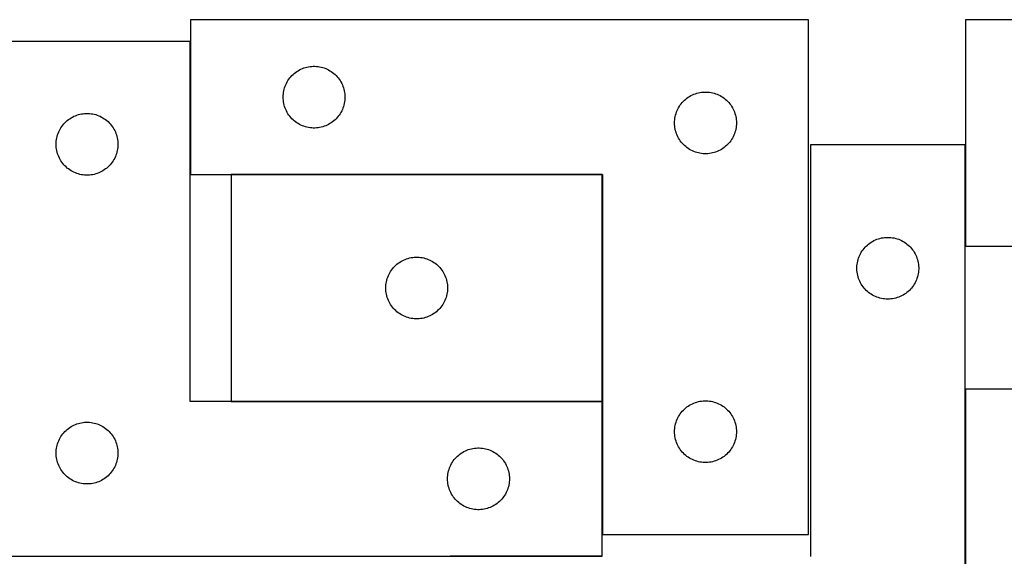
# Model space of a CAD drawing. Header units: millimetres. Extents: x 7 to 1493, y 7 to 2993.
# Tile 8 of 12: x 405 to 883, y 2733 to 2993. Entities that reach past the tile are written whole.
import ezdxf

# ---------------------------------------------------------------- set-up
doc = ezdxf.new("R2010")
doc.units = ezdxf.units.MM
doc.layers.add('COMMON', color=5, linetype='CONTINUOUS', true_color=0x0000ff)
doc.layers.add('CUT', color=7, linetype='CONTINUOUS', true_color=0x000000)

msp = doc.modelspace()

# ---------------------------------------------------------------- linework, layer by layer
at = {"layer": 'COMMON'}
for p, q in [((487.814477, 2918.33332), (487.814477, 2982.933318)), ((864.002525, 2932.733317), (864.002525, 2883.468324)), ((687.714476, 2918.23332), (507.714476, 2918.23332)), ((687.814477, 2808.133319), (687.814477, 2918.133319)), ((864.002525, 2814.022524), (864.002525, 2634.022524)), ((507.714476, 2808.033318), (687.714476, 2808.033318)), ((687.814477, 2743.33332), (687.814477, 2807.933318)), ((387.714476, 2732.833317), (613.702524, 2732.833317)), ((687.714476, 2732.833318), (613.902525, 2732.833318))]:
    msp.add_line(p, q, dxfattribs=at)
at = {"layer": 'CUT'}
for p, q in [((787.914477, 2993.33332), (487.914477, 2993.33332)), ((487.914477, 2993.33332), (487.914477, 2918.33332)), ((787.914477, 2743.33332), (787.914477, 2993.33332)), ((1044.102526, 2993.468324), (864.102526, 2993.468324)), ((864.102526, 2993.468324), (864.102526, 2883.468324)), ((487.714476, 2982.933318), (387.714476, 2982.933318)), ((487.714476, 2807.933318), (487.714476, 2982.933318)), ((538.911263, 2967.830908), (539.540821, 2968.278475)), ((539.540821, 2968.278475), (540.192585, 2968.693039)), ((540.192585, 2968.693039), (540.864826, 2969.073502)), ((540.864826, 2969.073502), (541.555761, 2969.418854)), ((541.555761, 2969.418854), (542.263559, 2969.728179)), ((542.263559, 2969.728179), (542.986341, 2970.000658)), ((542.986341, 2970.000658), (543.722193, 2970.235568)), ((543.722193, 2970.235568), (544.469161, 2970.432285)), ((544.469161, 2970.432285), (545.225266, 2970.590289)), ((545.225266, 2970.590289), (545.988502, 2970.70916)), ((545.988502, 2970.70916), (546.756845, 2970.788583)), ((546.756845, 2970.788583), (547.528259, 2970.828347)), ((547.528259, 2970.828347), (548.300696, 2970.828347)), ((548.300696, 2970.828347), (549.072109, 2970.788583)), ((549.072109, 2970.788583), (549.840453, 2970.70916)), ((549.840453, 2970.70916), (550.603689, 2970.590289)), ((550.603689, 2970.590289), (551.359793, 2970.432285)), ((551.359793, 2970.432285), (552.106762, 2970.235568)), ((552.106762, 2970.235568), (552.842613, 2970.000658)), ((552.842613, 2970.000658), (553.565396, 2969.728179)), ((553.565396, 2969.728179), (554.273193, 2969.418854)), ((554.273193, 2969.418854), (554.964128, 2969.073502)), ((554.964128, 2969.073502), (555.636369, 2968.693039)), ((555.636369, 2968.693039), (556.288133, 2968.278475)), ((556.288133, 2968.278475), (556.917691, 2967.830908)), ((534.497171, 2962.539727), (534.860199, 2963.221541)), ((534.860199, 2963.221541), (535.257844, 2963.883763)), ((535.257844, 2963.883763), (535.689052, 2964.524636)), ((535.689052, 2964.524636), (536.15268, 2965.142462)), ((536.15268, 2965.142462), (536.647498, 2965.735601)), ((536.647498, 2965.735601), (537.172194, 2966.302482)), ((537.172194, 2966.302482), (537.725377, 2966.8416)), ((537.725377, 2966.8416), (538.30558, 2967.351526)), ((538.30558, 2967.351526), (538.911263, 2967.830908)), ((556.917691, 2967.830908), (557.523375, 2967.351526)), ((557.523375, 2967.351526), (558.103577, 2966.8416)), ((558.103577, 2966.8416), (558.65676, 2966.302482)), ((558.65676, 2966.302482), (559.181456, 2965.735601)), ((559.181456, 2965.735601), (559.676274, 2965.142462)), ((559.676274, 2965.142462), (560.139902, 2964.524636)), ((560.139902, 2964.524636), (560.571111, 2963.883763)), ((560.571111, 2963.883763), (560.968756, 2963.221541)), ((560.968756, 2963.221541), (561.331783, 2962.539727)), ((533.093159, 2958.141678), (533.231642, 2958.901601)), ((533.231642, 2958.901601), (533.409061, 2959.653386)), ((533.409061, 2959.653386), (533.624946, 2960.395042)), ((533.624946, 2960.395042), (533.878725, 2961.124601)), ((533.878725, 2961.124601), (534.169724, 2961.840128)), ((534.169724, 2961.840128), (534.497171, 2962.539727)), ((561.331783, 2962.539727), (561.659231, 2961.840128)), ((561.659231, 2961.840128), (561.950229, 2961.124601)), ((561.950229, 2961.124601), (562.204008, 2960.395042)), ((562.204008, 2960.395042), (562.419893, 2959.653386)), ((562.419893, 2959.653386), (562.597312, 2958.901601)), ((562.597312, 2958.901601), (562.735796, 2958.141678)), ((532.914477, 2955.83332), (532.934366, 2956.605501)), ((532.934366, 2955.061138), (532.914477, 2955.83332)), ((532.934366, 2956.605501), (532.993979, 2957.375635)), ((532.993979, 2954.291005), (532.934366, 2955.061138)), ((532.993979, 2957.375635), (533.093159, 2958.141678)), ((533.093159, 2953.524961), (532.993979, 2954.291005)), ((562.735796, 2958.141678), (562.834975, 2957.375635)), ((562.834975, 2954.291005), (562.735796, 2953.524961)), ((562.834975, 2957.375635), (562.894589, 2956.605501)), ((562.894589, 2955.061138), (562.834975, 2954.291005)), ((562.894589, 2956.605501), (562.914477, 2955.83332)), ((562.914477, 2955.83332), (562.894589, 2955.061138)), ((726.647498, 2953.235601), (727.172194, 2953.802482)), ((727.172194, 2953.802482), (727.725377, 2954.3416)), ((727.725377, 2954.3416), (728.30558, 2954.851526)), ((728.30558, 2954.851526), (728.911263, 2955.330908)), ((728.911263, 2955.330908), (729.540821, 2955.778475)), ((729.540821, 2955.778475), (730.192585, 2956.193039)), ((730.192585, 2956.193039), (730.864826, 2956.573502)), ((730.864826, 2956.573502), (731.555761, 2956.918854)), ((731.555761, 2956.918854), (732.263559, 2957.228179)), ((732.263559, 2957.228179), (732.986341, 2957.500658)), ((732.986341, 2957.500658), (733.722193, 2957.735568)), ((733.722193, 2957.735568), (734.469161, 2957.932285)), ((734.469161, 2957.932285), (735.225266, 2958.090289)), ((735.225266, 2958.090289), (735.988502, 2958.20916)), ((735.988502, 2958.20916), (736.756845, 2958.288583)), ((736.756845, 2958.288583), (737.528259, 2958.328347)), ((737.528259, 2958.328347), (738.300696, 2958.328347)), ((738.300696, 2958.328347), (739.072109, 2958.288583)), ((739.072109, 2958.288583), (739.840453, 2958.20916)), ((739.840453, 2958.20916), (740.603689, 2958.090289)), ((740.603689, 2958.090289), (741.359793, 2957.932285)), ((741.359793, 2957.932285), (742.106762, 2957.735568)), ((742.106762, 2957.735568), (742.842613, 2957.500658)), ((742.842613, 2957.500658), (743.565396, 2957.228179)), ((743.565396, 2957.228179), (744.273193, 2956.918854)), ((744.273193, 2956.918854), (744.964128, 2956.573502)), ((744.964128, 2956.573502), (745.636369, 2956.193039)), ((745.636369, 2956.193039), (746.288133, 2955.778475)), ((746.288133, 2955.778475), (746.917691, 2955.330908)), ((746.917691, 2955.330908), (747.523375, 2954.851526)), ((747.523375, 2954.851526), (748.103577, 2954.3416)), ((748.103577, 2954.3416), (748.65676, 2953.802482)), ((748.65676, 2953.802482), (749.181456, 2953.235601)), ((533.231642, 2952.765039), (533.093159, 2953.524961)), ((533.409061, 2952.013253), (533.231642, 2952.765039)), ((533.624946, 2951.271597), (533.409061, 2952.013253)), ((533.878725, 2950.542038), (533.624946, 2951.271597)), ((534.169724, 2949.826511), (533.878725, 2950.542038)), ((534.497171, 2949.126913), (534.169724, 2949.826511)), ((534.860199, 2948.445099), (534.497171, 2949.126913)), ((561.331783, 2949.126913), (560.968756, 2948.445099)), ((561.659231, 2949.826511), (561.331783, 2949.126913)), ((561.950229, 2950.542038), (561.659231, 2949.826511)), ((562.204008, 2951.271597), (561.950229, 2950.542038)), ((562.419893, 2952.013253), (562.204008, 2951.271597)), ((562.597312, 2952.765039), (562.419893, 2952.013253)), ((562.735796, 2953.524961), (562.597312, 2952.765039)), ((723.878725, 2948.624601), (724.169724, 2949.340128)), ((724.169724, 2949.340128), (724.497171, 2950.039727)), ((724.497171, 2950.039727), (724.860199, 2950.721541)), ((724.860199, 2950.721541), (725.257844, 2951.383763)), ((725.257844, 2951.383763), (725.689052, 2952.024636)), ((725.689052, 2952.024636), (726.15268, 2952.642462)), ((726.15268, 2952.642462), (726.647498, 2953.235601)), ((749.181456, 2953.235601), (749.676274, 2952.642462)), ((749.676274, 2952.642462), (750.139902, 2952.024636)), ((750.139902, 2952.024636), (750.571111, 2951.383763)), ((750.571111, 2951.383763), (750.968756, 2950.721541)), ((750.968756, 2950.721541), (751.331783, 2950.039727)), ((751.331783, 2950.039727), (751.659231, 2949.340128)), ((751.659231, 2949.340128), (751.950229, 2948.624601)), ((427.525376, 2943.941598), (428.105579, 2944.451524)), ((428.105579, 2944.451524), (428.711262, 2944.930906)), ((428.711262, 2944.930906), (429.34082, 2945.378473)), ((429.34082, 2945.378473), (429.992584, 2945.793037)), ((429.992584, 2945.793037), (430.664825, 2946.1735)), ((430.664825, 2946.1735), (431.35576, 2946.518852)), ((431.35576, 2946.518852), (432.063558, 2946.828177)), ((432.063558, 2946.828177), (432.78634, 2947.100656)), ((432.78634, 2947.100656), (433.522192, 2947.335566)), ((433.522192, 2947.335566), (434.26916, 2947.532283)), ((434.26916, 2947.532283), (435.025265, 2947.690287)), ((435.025265, 2947.690287), (435.788501, 2947.809158)), ((435.788501, 2947.809158), (436.556844, 2947.888581)), ((436.556844, 2947.888581), (437.328258, 2947.928345)), ((437.328258, 2947.928345), (438.100695, 2947.928345)), ((438.100695, 2947.928345), (438.872108, 2947.888581)), ((438.872108, 2947.888581), (439.640452, 2947.809158)), ((439.640452, 2947.809158), (440.403688, 2947.690287)), ((440.403688, 2947.690287), (441.159792, 2947.532283)), ((441.159792, 2947.532283), (441.906761, 2947.335566)), ((441.906761, 2947.335566), (442.642612, 2947.100656)), ((442.642612, 2947.100656), (443.365395, 2946.828177)), ((443.365395, 2946.828177), (444.073192, 2946.518852)), ((444.073192, 2946.518852), (444.764127, 2946.1735)), ((444.764127, 2946.1735), (445.436368, 2945.793037)), ((445.436368, 2945.793037), (446.088132, 2945.378473)), ((446.088132, 2945.378473), (446.71769, 2944.930906)), ((446.71769, 2944.930906), (447.323374, 2944.451524)), ((447.323374, 2944.451524), (447.903576, 2943.941598)), ((535.257844, 2947.782877), (534.860199, 2948.445099)), ((535.689052, 2947.142003), (535.257844, 2947.782877)), ((536.15268, 2946.524177), (535.689052, 2947.142003)), ((536.647498, 2945.931038), (536.15268, 2946.524177)), ((537.172194, 2945.364157), (536.647498, 2945.931038)), ((537.725377, 2944.825039), (537.172194, 2945.364157)), ((538.30558, 2944.315113), (537.725377, 2944.825039)), ((538.911263, 2943.835731), (538.30558, 2944.315113)), ((557.523375, 2944.315113), (556.917691, 2943.835731)), ((558.103577, 2944.825039), (557.523375, 2944.315113)), ((558.65676, 2945.364157), (558.103577, 2944.825039)), ((559.181456, 2945.931038), (558.65676, 2945.364157)), ((559.676274, 2946.524177), (559.181456, 2945.931038)), ((560.139902, 2947.142003), (559.676274, 2946.524177)), ((560.571111, 2947.782877), (560.139902, 2947.142003)), ((560.968756, 2948.445099), (560.571111, 2947.782877)), ((722.914477, 2943.33332), (722.934366, 2944.105501)), ((722.934366, 2944.105501), (722.993979, 2944.875635)), ((722.993979, 2944.875635), (723.093159, 2945.641678)), ((723.093159, 2945.641678), (723.231642, 2946.401601)), ((723.231642, 2946.401601), (723.409061, 2947.153386)), ((723.409061, 2947.153386), (723.624946, 2947.895042)), ((723.624946, 2947.895042), (723.878725, 2948.624601)), ((751.950229, 2948.624601), (752.204008, 2947.895042)), ((752.204008, 2947.895042), (752.419893, 2947.153386)), ((752.419893, 2947.153386), (752.597312, 2946.401601)), ((752.597312, 2946.401601), (752.735796, 2945.641678)), ((752.735796, 2945.641678), (752.834975, 2944.875635)), ((752.834975, 2944.875635), (752.894589, 2944.105501)), ((752.894589, 2944.105501), (752.914477, 2943.33332)), ((423.969723, 2938.940126), (424.29717, 2939.639725)), ((424.29717, 2939.639725), (424.660198, 2940.321539)), ((424.660198, 2940.321539), (425.057843, 2940.983761)), ((425.057843, 2940.983761), (425.489051, 2941.624634)), ((425.489051, 2941.624634), (425.952679, 2942.24246)), ((425.952679, 2942.24246), (426.447497, 2942.835599)), ((426.447497, 2942.835599), (426.972193, 2943.40248)), ((426.972193, 2943.40248), (427.525376, 2943.941598)), ((447.903576, 2943.941598), (448.456759, 2943.40248)), ((448.456759, 2943.40248), (448.981455, 2942.835599)), ((448.981455, 2942.835599), (449.476273, 2942.24246)), ((449.476273, 2942.24246), (449.939901, 2941.624634)), ((449.939901, 2941.624634), (450.37111, 2940.983761)), ((450.37111, 2940.983761), (450.768755, 2940.321539)), ((450.768755, 2940.321539), (451.131782, 2939.639725)), ((451.131782, 2939.639725), (451.45923, 2938.940126)), ((539.540821, 2943.388164), (538.911263, 2943.835731)), ((540.192585, 2942.9736), (539.540821, 2943.388164)), ((540.864826, 2942.593138), (540.192585, 2942.9736)), ((541.555761, 2942.247786), (540.864826, 2942.593138)), ((542.263559, 2941.93846), (541.555761, 2942.247786)), ((542.986341, 2941.665981), (542.263559, 2941.93846)), ((543.722193, 2941.431072), (542.986341, 2941.665981)), ((544.469161, 2941.234354), (543.722193, 2941.431072)), ((545.225266, 2941.07635), (544.469161, 2941.234354)), ((545.988502, 2940.95748), (545.225266, 2941.07635)), ((546.756845, 2940.878057), (545.988502, 2940.95748)), ((547.528259, 2940.838293), (546.756845, 2940.878057)), ((548.300696, 2940.838293), (547.528259, 2940.838293)), ((549.072109, 2940.878057), (548.300696, 2940.838293)), ((549.840453, 2940.95748), (549.072109, 2940.878057)), ((550.603689, 2941.07635), (549.840453, 2940.95748)), ((551.359793, 2941.234354), (550.603689, 2941.07635)), ((552.106762, 2941.431072), (551.359793, 2941.234354)), ((552.842613, 2941.665981), (552.106762, 2941.431072)), ((553.565396, 2941.93846), (552.842613, 2941.665981)), ((554.273193, 2942.247786), (553.565396, 2941.93846)), ((554.964128, 2942.593138), (554.273193, 2942.247786)), ((555.636369, 2942.9736), (554.964128, 2942.593138)), ((556.288133, 2943.388164), (555.636369, 2942.9736)), ((556.917691, 2943.835731), (556.288133, 2943.388164)), ((722.934366, 2942.561138), (722.914477, 2943.33332)), ((722.993979, 2941.791005), (722.934366, 2942.561138)), ((723.093159, 2941.024961), (722.993979, 2941.791005)), ((723.231642, 2940.265039), (723.093159, 2941.024961)), ((723.409061, 2939.513253), (723.231642, 2940.265039)), ((723.624946, 2938.771597), (723.409061, 2939.513253)), ((752.419893, 2939.513253), (752.204008, 2938.771597)), ((752.597312, 2940.265039), (752.419893, 2939.513253)), ((752.735796, 2941.024961), (752.597312, 2940.265039)), ((752.834975, 2941.791005), (752.735796, 2941.024961)), ((752.894589, 2942.561138), (752.834975, 2941.791005)), ((752.914477, 2943.33332), (752.894589, 2942.561138)), ((422.734365, 2933.705499), (422.793978, 2934.475633)), ((422.793978, 2934.475633), (422.893158, 2935.241676)), ((422.893158, 2935.241676), (423.031641, 2936.001599)), ((423.031641, 2936.001599), (423.20906, 2936.753384)), ((423.20906, 2936.753384), (423.424945, 2937.49504)), ((423.424945, 2937.49504), (423.678724, 2938.224599)), ((423.678724, 2938.224599), (423.969723, 2938.940126)), ((451.45923, 2938.940126), (451.750228, 2938.224599)), ((451.750228, 2938.224599), (452.004007, 2937.49504)), ((452.004007, 2937.49504), (452.219892, 2936.753384)), ((452.219892, 2936.753384), (452.397311, 2936.001599)), ((452.397311, 2936.001599), (452.535795, 2935.241676)), ((452.535795, 2935.241676), (452.634974, 2934.475633)), ((452.634974, 2934.475633), (452.694588, 2933.705499)), ((723.878725, 2938.042038), (723.624946, 2938.771597)), ((724.169724, 2937.326511), (723.878725, 2938.042038)), ((724.497171, 2936.626913), (724.169724, 2937.326511)), ((724.860199, 2935.945099), (724.497171, 2936.626913)), ((725.257844, 2935.282877), (724.860199, 2935.945099)), ((725.689052, 2934.642003), (725.257844, 2935.282877)), ((726.15268, 2934.024177), (725.689052, 2934.642003)), ((750.139902, 2934.642003), (749.676274, 2934.024177)), ((750.571111, 2935.282877), (750.139902, 2934.642003)), ((750.968756, 2935.945099), (750.571111, 2935.282877)), ((751.331783, 2936.626913), (750.968756, 2935.945099)), ((751.659231, 2937.326511), (751.331783, 2936.626913)), ((751.950229, 2938.042038), (751.659231, 2937.326511)), ((752.204008, 2938.771597), (751.950229, 2938.042038)), ((422.714476, 2932.933318), (422.734365, 2933.705499)), ((422.734365, 2932.161136), (422.714476, 2932.933318)), ((422.793978, 2931.391003), (422.734365, 2932.161136)), ((422.893158, 2930.624959), (422.793978, 2931.391003)), ((423.031641, 2929.865037), (422.893158, 2930.624959)), ((423.20906, 2929.113251), (423.031641, 2929.865037)), ((452.397311, 2929.865037), (452.219892, 2929.113251)), ((452.535795, 2930.624959), (452.397311, 2929.865037)), ((452.634974, 2931.391003), (452.535795, 2930.624959)), ((452.694588, 2932.161136), (452.634974, 2931.391003)), ((452.694588, 2933.705499), (452.714476, 2932.933318)), ((452.714476, 2932.933318), (452.694588, 2932.161136)), ((726.647498, 2933.431038), (726.15268, 2934.024177)), ((727.172194, 2932.864157), (726.647498, 2933.431038)), ((727.725377, 2932.325039), (727.172194, 2932.864157)), ((728.30558, 2931.815113), (727.725377, 2932.325039)), ((728.911263, 2931.335731), (728.30558, 2931.815113)), ((729.540821, 2930.888164), (728.911263, 2931.335731)), ((730.192585, 2930.4736), (729.540821, 2930.888164)), ((730.864826, 2930.093138), (730.192585, 2930.4736)), ((731.555761, 2929.747786), (730.864826, 2930.093138)), ((732.263559, 2929.43846), (731.555761, 2929.747786)), ((744.273193, 2929.747786), (743.565396, 2929.43846)), ((744.964128, 2930.093138), (744.273193, 2929.747786)), ((745.636369, 2930.4736), (744.964128, 2930.093138)), ((746.288133, 2930.888164), (745.636369, 2930.4736)), ((746.917691, 2931.335731), (746.288133, 2930.888164)), ((747.523375, 2931.815113), (746.917691, 2931.335731)), ((748.103577, 2932.325039), (747.523375, 2931.815113)), ((748.65676, 2932.864157), (748.103577, 2932.325039)), ((749.181456, 2933.431038), (748.65676, 2932.864157)), ((749.676274, 2934.024177), (749.181456, 2933.431038)), ((863.902525, 2932.733317), (788.902525, 2932.733317)), ((788.902525, 2932.733317), (788.902525, 2732.733317)), ((863.902525, 2632.733317), (863.902525, 2932.733317)), ((423.424945, 2928.371595), (423.20906, 2929.113251)), ((423.678724, 2927.642036), (423.424945, 2928.371595)), ((423.969723, 2926.926509), (423.678724, 2927.642036)), ((424.29717, 2926.226911), (423.969723, 2926.926509)), ((424.660198, 2925.545097), (424.29717, 2926.226911)), ((425.057843, 2924.882875), (424.660198, 2925.545097)), ((450.768755, 2925.545097), (450.37111, 2924.882875)), ((451.131782, 2926.226911), (450.768755, 2925.545097)), ((451.45923, 2926.926509), (451.131782, 2926.226911)), ((451.750228, 2927.642036), (451.45923, 2926.926509)), ((452.004007, 2928.371595), (451.750228, 2927.642036)), ((452.219892, 2929.113251), (452.004007, 2928.371595)), ((732.986341, 2929.165981), (732.263559, 2929.43846)), ((733.722193, 2928.931072), (732.986341, 2929.165981)), ((734.469161, 2928.734354), (733.722193, 2928.931072)), ((735.225266, 2928.57635), (734.469161, 2928.734354)), ((735.988502, 2928.45748), (735.225266, 2928.57635)), ((736.756845, 2928.378057), (735.988502, 2928.45748)), ((737.528259, 2928.338293), (736.756845, 2928.378057)), ((738.300696, 2928.338293), (737.528259, 2928.338293)), ((739.072109, 2928.378057), (738.300696, 2928.338293)), ((739.840453, 2928.45748), (739.072109, 2928.378057)), ((740.603689, 2928.57635), (739.840453, 2928.45748)), ((741.359793, 2928.734354), (740.603689, 2928.57635)), ((742.106762, 2928.931072), (741.359793, 2928.734354)), ((742.842613, 2929.165981), (742.106762, 2928.931072)), ((743.565396, 2929.43846), (742.842613, 2929.165981)), ((425.489051, 2924.242001), (425.057843, 2924.882875)), ((425.952679, 2923.624175), (425.489051, 2924.242001)), ((426.447497, 2923.031036), (425.952679, 2923.624175)), ((426.972193, 2922.464155), (426.447497, 2923.031036)), ((427.525376, 2921.925037), (426.972193, 2922.464155)), ((428.105579, 2921.415111), (427.525376, 2921.925037)), ((428.711262, 2920.935729), (428.105579, 2921.415111)), ((429.34082, 2920.488162), (428.711262, 2920.935729)), ((429.992584, 2920.073598), (429.34082, 2920.488162)), ((446.088132, 2920.488162), (445.436368, 2920.073598)), ((446.71769, 2920.935729), (446.088132, 2920.488162)), ((447.323374, 2921.415111), (446.71769, 2920.935729)), ((447.903576, 2921.925037), (447.323374, 2921.415111)), ((448.456759, 2922.464155), (447.903576, 2921.925037)), ((448.981455, 2923.031036), (448.456759, 2922.464155)), ((449.476273, 2923.624175), (448.981455, 2923.031036)), ((449.939901, 2924.242001), (449.476273, 2923.624175)), ((450.37111, 2924.882875), (449.939901, 2924.242001)), ((430.664825, 2919.693136), (429.992584, 2920.073598)), ((431.35576, 2919.347784), (430.664825, 2919.693136)), ((432.063558, 2919.038458), (431.35576, 2919.347784)), ((432.78634, 2918.765979), (432.063558, 2919.038458)), ((433.522192, 2918.53107), (432.78634, 2918.765979)), ((434.26916, 2918.334352), (433.522192, 2918.53107)), ((435.025265, 2918.176348), (434.26916, 2918.334352)), ((435.788501, 2918.057478), (435.025265, 2918.176348)), ((436.556844, 2917.978055), (435.788501, 2918.057478)), ((437.328258, 2917.938291), (436.556844, 2917.978055)), ((438.100695, 2917.938291), (437.328258, 2917.938291)), ((438.872108, 2917.978055), (438.100695, 2917.938291)), ((439.640452, 2918.057478), (438.872108, 2917.978055)), ((440.403688, 2918.176348), (439.640452, 2918.057478)), ((441.159792, 2918.334352), (440.403688, 2918.176348)), ((441.906761, 2918.53107), (441.159792, 2918.334352)), ((442.642612, 2918.765979), (441.906761, 2918.53107)), ((443.365395, 2919.038458), (442.642612, 2918.765979)), ((444.073192, 2919.347784), (443.365395, 2919.038458)), ((444.764127, 2919.693136), (444.073192, 2919.347784)), ((445.436368, 2920.073598), (444.764127, 2919.693136)), ((487.914477, 2918.33332), (687.914477, 2918.33332)), ((687.714476, 2918.133319), (507.714476, 2918.133319)), ((507.714476, 2918.133319), (507.714476, 2808.133319)), ((687.714476, 2808.133319), (687.714476, 2918.133319)), ((687.914477, 2918.33332), (687.914477, 2743.33332)), ((820.395716, 2886.47807), (821.111244, 2886.769069)), ((821.111244, 2886.769069), (821.840802, 2887.022847)), ((821.840802, 2887.022847), (822.582458, 2887.238732)), ((822.582458, 2887.238732), (823.334244, 2887.416152)), ((823.334244, 2887.416152), (824.094166, 2887.554635)), ((824.094166, 2887.554635), (824.86021, 2887.653815)), ((824.86021, 2887.653815), (825.630344, 2887.713428)), ((825.630344, 2887.713428), (826.402525, 2887.733317)), ((826.402525, 2887.733317), (827.174706, 2887.713428)), ((827.174706, 2887.713428), (827.94484, 2887.653815)), ((827.94484, 2887.653815), (828.710884, 2887.554635)), ((828.710884, 2887.554635), (829.470806, 2887.416152)), ((829.470806, 2887.416152), (830.222592, 2887.238732)), ((830.222592, 2887.238732), (830.964247, 2887.022847)), ((830.964247, 2887.022847), (831.693806, 2886.769069)), ((831.693806, 2886.769069), (832.409333, 2886.47807)), ((814.404936, 2881.736531), (814.884318, 2882.342214)), ((814.884318, 2882.342214), (815.394244, 2882.922417)), ((815.394244, 2882.922417), (815.933363, 2883.475599)), ((815.933363, 2883.475599), (816.500243, 2884.000296)), ((816.500243, 2884.000296), (817.093383, 2884.495114)), ((817.093383, 2884.495114), (817.711208, 2884.958742)), ((817.711208, 2884.958742), (818.352082, 2885.38995)), ((818.352082, 2885.38995), (819.014304, 2885.787595)), ((819.014304, 2885.787595), (819.696118, 2886.150623)), ((819.696118, 2886.150623), (820.395716, 2886.47807)), ((832.409333, 2886.47807), (833.108932, 2886.150623)), ((833.108932, 2886.150623), (833.790746, 2885.787595)), ((833.790746, 2885.787595), (834.452968, 2885.38995)), ((834.452968, 2885.38995), (835.093841, 2884.958742)), ((835.093841, 2884.958742), (835.711667, 2884.495114)), ((835.711667, 2884.495114), (836.304807, 2884.000296)), ((836.304807, 2884.000296), (836.871687, 2883.475599)), ((836.871687, 2883.475599), (837.410805, 2882.922417)), ((837.410805, 2882.922417), (837.920732, 2882.342214)), ((837.920732, 2882.342214), (838.400114, 2881.736531)), ((864.102526, 2883.468324), (1044.102526, 2883.468324)), ((592.063558, 2877.028178), (592.78634, 2877.300657)), ((592.78634, 2877.300657), (593.522192, 2877.535567)), ((593.522192, 2877.535567), (594.26916, 2877.732284)), ((594.26916, 2877.732284), (595.025265, 2877.890288)), ((595.025265, 2877.890288), (595.788501, 2878.009159)), ((595.788501, 2878.009159), (596.556844, 2878.088582)), ((596.556844, 2878.088582), (597.328258, 2878.128346)), ((597.328258, 2878.128346), (598.100695, 2878.128346)), ((598.100695, 2878.128346), (598.872108, 2878.088582)), ((598.872108, 2878.088582), (599.640452, 2878.009159)), ((599.640452, 2878.009159), (600.403688, 2877.890288)), ((600.403688, 2877.890288), (601.159792, 2877.732284)), ((601.159792, 2877.732284), (601.906761, 2877.535567)), ((601.906761, 2877.535567), (602.642612, 2877.300657)), ((602.642612, 2877.300657), (603.365395, 2877.028178)), ((812.000277, 2876.925601), (812.235186, 2877.661452)), ((812.235186, 2877.661452), (812.507665, 2878.384235)), ((812.507665, 2878.384235), (812.816991, 2879.092032)), ((812.816991, 2879.092032), (813.162343, 2879.782968)), ((813.162343, 2879.782968), (813.542805, 2880.455209)), ((813.542805, 2880.455209), (813.95737, 2881.106972)), ((813.95737, 2881.106972), (814.404936, 2881.736531)), ((838.400114, 2881.736531), (838.84768, 2881.106972)), ((838.84768, 2881.106972), (839.262244, 2880.455209)), ((839.262244, 2880.455209), (839.642707, 2879.782968)), ((839.642707, 2879.782968), (839.988059, 2879.092032)), ((839.988059, 2879.092032), (840.297384, 2878.384235)), ((840.297384, 2878.384235), (840.569863, 2877.661452)), ((840.569863, 2877.661452), (840.804773, 2876.925601)), ((585.489051, 2871.824635), (585.952679, 2872.442461)), ((585.952679, 2872.442461), (586.447497, 2873.0356)), ((586.447497, 2873.0356), (586.972193, 2873.602481)), ((586.972193, 2873.602481), (587.525376, 2874.141599)), ((587.525376, 2874.141599), (588.105579, 2874.651525)), ((588.105579, 2874.651525), (588.711262, 2875.130907)), ((588.711262, 2875.130907), (589.34082, 2875.578474)), ((589.34082, 2875.578474), (589.992584, 2875.993038)), ((589.992584, 2875.993038), (590.664825, 2876.373501)), ((590.664825, 2876.373501), (591.35576, 2876.718853)), ((591.35576, 2876.718853), (592.063558, 2877.028178)), ((603.365395, 2877.028178), (604.073192, 2876.718853)), ((604.073192, 2876.718853), (604.764127, 2876.373501)), ((604.764127, 2876.373501), (605.436368, 2875.993038)), ((605.436368, 2875.993038), (606.088132, 2875.578474)), ((606.088132, 2875.578474), (606.71769, 2875.130907)), ((606.71769, 2875.130907), (607.323374, 2874.651525)), ((607.323374, 2874.651525), (607.903576, 2874.141599)), ((607.903576, 2874.141599), (608.456759, 2873.602481)), ((608.456759, 2873.602481), (608.981455, 2873.0356)), ((608.981455, 2873.0356), (609.476273, 2872.442461)), ((609.476273, 2872.442461), (609.939901, 2871.824635)), ((811.407498, 2873.119535), (811.447262, 2873.890949)), ((811.407498, 2872.347098), (811.407498, 2873.119535)), ((811.447262, 2871.575685), (811.407498, 2872.347098)), ((811.447262, 2873.890949), (811.526685, 2874.659292)), ((811.526685, 2874.659292), (811.645556, 2875.422528)), ((811.645556, 2875.422528), (811.803559, 2876.178633)), ((811.803559, 2876.178633), (812.000277, 2876.925601)), ((840.804773, 2876.925601), (841.00149, 2876.178633)), ((841.00149, 2876.178633), (841.159494, 2875.422528)), ((841.159494, 2875.422528), (841.278365, 2874.659292)), ((841.278365, 2874.659292), (841.357788, 2873.890949)), ((841.357788, 2873.890949), (841.397552, 2873.119535)), ((841.397552, 2872.347098), (841.357788, 2871.575685)), ((841.397552, 2873.119535), (841.397552, 2872.347098)), ((583.20906, 2866.953385), (583.424945, 2867.695041)), ((583.424945, 2867.695041), (583.678724, 2868.4246)), ((583.678724, 2868.4246), (583.969723, 2869.140127)), ((583.969723, 2869.140127), (584.29717, 2869.839726)), ((584.29717, 2869.839726), (584.660198, 2870.52154)), ((584.660198, 2870.52154), (585.057843, 2871.183762)), ((585.057843, 2871.183762), (585.489051, 2871.824635)), ((609.939901, 2871.824635), (610.37111, 2871.183762)), ((610.37111, 2871.183762), (610.768755, 2870.52154)), ((610.768755, 2870.52154), (611.131782, 2869.839726)), ((611.131782, 2869.839726), (611.45923, 2869.140127)), ((611.45923, 2869.140127), (611.750228, 2868.4246)), ((611.750228, 2868.4246), (612.004007, 2867.695041)), ((612.004007, 2867.695041), (612.219892, 2866.953385)), ((811.526685, 2870.807341), (811.447262, 2871.575685)), ((811.645556, 2870.044105), (811.526685, 2870.807341)), ((811.803559, 2869.288), (811.645556, 2870.044105)), ((812.000277, 2868.541032), (811.803559, 2869.288)), ((812.235186, 2867.805181), (812.000277, 2868.541032)), ((812.507665, 2867.082398), (812.235186, 2867.805181)), ((840.569863, 2867.805181), (840.297384, 2867.082398)), ((840.804773, 2868.541032), (840.569863, 2867.805181)), ((841.00149, 2869.288), (840.804773, 2868.541032)), ((841.159494, 2870.044105), (841.00149, 2869.288)), ((841.278365, 2870.807341), (841.159494, 2870.044105)), ((841.357788, 2871.575685), (841.278365, 2870.807341)), ((582.714476, 2863.133319), (582.734365, 2863.9055)), ((582.734365, 2862.361137), (582.714476, 2863.133319)), ((582.734365, 2863.9055), (582.793978, 2864.675634)), ((582.793978, 2864.675634), (582.893158, 2865.441677)), ((582.893158, 2865.441677), (583.031641, 2866.2016)), ((583.031641, 2866.2016), (583.20906, 2866.953385)), ((612.219892, 2866.953385), (612.397311, 2866.2016)), ((612.397311, 2866.2016), (612.535795, 2865.441677)), ((612.535795, 2865.441677), (612.634974, 2864.675634)), ((612.634974, 2864.675634), (612.694588, 2863.9055)), ((612.694588, 2863.9055), (612.714476, 2863.133319)), ((612.714476, 2863.133319), (612.694588, 2862.361137)), ((812.816991, 2866.374601), (812.507665, 2867.082398)), ((813.162343, 2865.683665), (812.816991, 2866.374601)), ((813.542805, 2865.011425), (813.162343, 2865.683665)), ((813.95737, 2864.359661), (813.542805, 2865.011425)), ((814.404936, 2863.730102), (813.95737, 2864.359661)), ((814.884318, 2863.124419), (814.404936, 2863.730102)), ((815.394244, 2862.544217), (814.884318, 2863.124419)), ((837.920732, 2863.124419), (837.410805, 2862.544217)), ((838.400114, 2863.730102), (837.920732, 2863.124419)), ((838.84768, 2864.359661), (838.400114, 2863.730102)), ((839.262244, 2865.011425), (838.84768, 2864.359661)), ((839.642707, 2865.683665), (839.262244, 2865.011425)), ((839.988059, 2866.374601), (839.642707, 2865.683665)), ((840.297384, 2867.082398), (839.988059, 2866.374601)), ((582.793978, 2861.591004), (582.734365, 2862.361137)), ((582.893158, 2860.82496), (582.793978, 2861.591004)), ((583.031641, 2860.065038), (582.893158, 2860.82496)), ((583.20906, 2859.313252), (583.031641, 2860.065038)), ((583.424945, 2858.571596), (583.20906, 2859.313252)), ((583.678724, 2857.842037), (583.424945, 2858.571596)), ((612.004007, 2858.571596), (611.750228, 2857.842037)), ((612.219892, 2859.313252), (612.004007, 2858.571596)), ((612.397311, 2860.065038), (612.219892, 2859.313252)), ((612.535795, 2860.82496), (612.397311, 2860.065038)), ((612.634974, 2861.591004), (612.535795, 2860.82496)), ((612.694588, 2862.361137), (612.634974, 2861.591004)), ((815.933363, 2861.991034), (815.394244, 2862.544217)), ((816.500243, 2861.466338), (815.933363, 2861.991034)), ((817.093383, 2860.97152), (816.500243, 2861.466338)), ((817.711208, 2860.507892), (817.093383, 2860.97152)), ((818.352082, 2860.076683), (817.711208, 2860.507892)), ((819.014304, 2859.679038), (818.352082, 2860.076683)), ((819.696118, 2859.31601), (819.014304, 2859.679038)), ((820.395716, 2858.988563), (819.696118, 2859.31601)), ((821.111244, 2858.697564), (820.395716, 2858.988563)), ((821.840802, 2858.443786), (821.111244, 2858.697564)), ((822.582458, 2858.227901), (821.840802, 2858.443786)), ((823.334244, 2858.050481), (822.582458, 2858.227901)), ((824.094166, 2857.911998), (823.334244, 2858.050481)), ((829.470806, 2858.050481), (828.710884, 2857.911998)), ((830.222592, 2858.227901), (829.470806, 2858.050481)), ((830.964247, 2858.443786), (830.222592, 2858.227901)), ((831.693806, 2858.697564), (830.964247, 2858.443786)), ((832.409333, 2858.988563), (831.693806, 2858.697564)), ((833.108932, 2859.31601), (832.409333, 2858.988563)), ((833.790746, 2859.679038), (833.108932, 2859.31601)), ((834.452968, 2860.076683), (833.790746, 2859.679038)), ((835.093841, 2860.507892), (834.452968, 2860.076683)), ((835.711667, 2860.97152), (835.093841, 2860.507892)), ((836.304807, 2861.466338), (835.711667, 2860.97152)), ((836.871687, 2861.991034), (836.304807, 2861.466338)), ((837.410805, 2862.544217), (836.871687, 2861.991034)), ((583.969723, 2857.12651), (583.678724, 2857.842037)), ((584.29717, 2856.426912), (583.969723, 2857.12651)), ((584.660198, 2855.745098), (584.29717, 2856.426912)), ((585.057843, 2855.082876), (584.660198, 2855.745098)), ((585.489051, 2854.442002), (585.057843, 2855.082876)), ((585.952679, 2853.824176), (585.489051, 2854.442002)), ((586.447497, 2853.231037), (585.952679, 2853.824176)), ((586.972193, 2852.664156), (586.447497, 2853.231037)), ((608.981455, 2853.231037), (608.456759, 2852.664156)), ((609.476273, 2853.824176), (608.981455, 2853.231037)), ((609.939901, 2854.442002), (609.476273, 2853.824176)), ((610.37111, 2855.082876), (609.939901, 2854.442002)), ((610.768755, 2855.745098), (610.37111, 2855.082876)), ((611.131782, 2856.426912), (610.768755, 2855.745098)), ((611.45923, 2857.12651), (611.131782, 2856.426912)), ((611.750228, 2857.842037), (611.45923, 2857.12651)), ((824.86021, 2857.812818), (824.094166, 2857.911998)), ((825.630344, 2857.753205), (824.86021, 2857.812818)), ((826.402525, 2857.733317), (825.630344, 2857.753205)), ((827.174706, 2857.753205), (826.402525, 2857.733317)), ((827.94484, 2857.812818), (827.174706, 2857.753205)), ((828.710884, 2857.911998), (827.94484, 2857.812818)), ((587.525376, 2852.125038), (586.972193, 2852.664156)), ((588.105579, 2851.615112), (587.525376, 2852.125038)), ((588.711262, 2851.13573), (588.105579, 2851.615112)), ((589.34082, 2850.688163), (588.711262, 2851.13573)), ((589.992584, 2850.273599), (589.34082, 2850.688163)), ((590.664825, 2849.893137), (589.992584, 2850.273599)), ((591.35576, 2849.547785), (590.664825, 2849.893137)), ((592.063558, 2849.238459), (591.35576, 2849.547785)), ((592.78634, 2848.96598), (592.063558, 2849.238459)), ((593.522192, 2848.731071), (592.78634, 2848.96598)), ((594.26916, 2848.534353), (593.522192, 2848.731071)), ((595.025265, 2848.376349), (594.26916, 2848.534353)), ((601.159792, 2848.534353), (600.403688, 2848.376349)), ((601.906761, 2848.731071), (601.159792, 2848.534353)), ((602.642612, 2848.96598), (601.906761, 2848.731071)), ((603.365395, 2849.238459), (602.642612, 2848.96598)), ((604.073192, 2849.547785), (603.365395, 2849.238459)), ((604.764127, 2849.893137), (604.073192, 2849.547785)), ((605.436368, 2850.273599), (604.764127, 2849.893137)), ((606.088132, 2850.688163), (605.436368, 2850.273599)), ((606.71769, 2851.13573), (606.088132, 2850.688163)), ((607.323374, 2851.615112), (606.71769, 2851.13573)), ((607.903576, 2852.125038), (607.323374, 2851.615112)), ((608.456759, 2852.664156), (607.903576, 2852.125038)), ((595.788501, 2848.257479), (595.025265, 2848.376349)), ((596.556844, 2848.178056), (595.788501, 2848.257479)), ((597.328258, 2848.138292), (596.556844, 2848.178056)), ((598.100695, 2848.138292), (597.328258, 2848.138292)), ((598.872108, 2848.178056), (598.100695, 2848.138292)), ((599.640452, 2848.257479), (598.872108, 2848.178056)), ((600.403688, 2848.376349), (599.640452, 2848.257479)), ((974.102526, 2814.022524), (864.102526, 2814.022524)), ((864.102526, 2814.022524), (864.102526, 2634.022524)), ((687.714476, 2807.933318), (487.714476, 2807.933318)), ((507.714476, 2808.133319), (687.714476, 2808.133319)), ((687.714476, 2732.933318), (687.714476, 2807.933318)), ((728.911263, 2805.330908), (729.540821, 2805.778475)), ((729.540821, 2805.778475), (730.192585, 2806.193039)), ((730.192585, 2806.193039), (730.864826, 2806.573502)), ((730.864826, 2806.573502), (731.555761, 2806.918854)), ((731.555761, 2806.918854), (732.263559, 2807.228179)), ((732.263559, 2807.228179), (732.986341, 2807.500658)), ((732.986341, 2807.500658), (733.722193, 2807.735568)), ((733.722193, 2807.735568), (734.469161, 2807.932285)), ((734.469161, 2807.932285), (735.225266, 2808.090289)), ((735.225266, 2808.090289), (735.988502, 2808.20916)), ((735.988502, 2808.20916), (736.756845, 2808.288583)), ((736.756845, 2808.288583), (737.528259, 2808.328347)), ((737.528259, 2808.328347), (738.300696, 2808.328347)), ((738.300696, 2808.328347), (739.072109, 2808.288583)), ((739.072109, 2808.288583), (739.840453, 2808.20916)), ((739.840453, 2808.20916), (740.603689, 2808.090289)), ((740.603689, 2808.090289), (741.359793, 2807.932285)), ((741.359793, 2807.932285), (742.106762, 2807.735568)), ((742.106762, 2807.735568), (742.842613, 2807.500658)), ((742.842613, 2807.500658), (743.565396, 2807.228179)), ((743.565396, 2807.228179), (744.273193, 2806.918854)), ((744.273193, 2806.918854), (744.964128, 2806.573502)), ((744.964128, 2806.573502), (745.636369, 2806.193039)), ((745.636369, 2806.193039), (746.288133, 2805.778475)), ((746.288133, 2805.778475), (746.917691, 2805.330908)), ((724.497171, 2800.039727), (724.860199, 2800.721541)), ((724.860199, 2800.721541), (725.257844, 2801.383763)), ((725.257844, 2801.383763), (725.689052, 2802.024636)), ((725.689052, 2802.024636), (726.15268, 2802.642462)), ((726.15268, 2802.642462), (726.647498, 2803.235601)), ((726.647498, 2803.235601), (727.172194, 2803.802482)), ((727.172194, 2803.802482), (727.725377, 2804.3416)), ((727.725377, 2804.3416), (728.30558, 2804.851526)), ((728.30558, 2804.851526), (728.911263, 2805.330908)), ((746.917691, 2805.330908), (747.523375, 2804.851526)), ((747.523375, 2804.851526), (748.103577, 2804.3416)), ((748.103577, 2804.3416), (748.65676, 2803.802482)), ((748.65676, 2803.802482), (749.181456, 2803.235601)), ((749.181456, 2803.235601), (749.676274, 2802.642462)), ((749.676274, 2802.642462), (750.139902, 2802.024636)), ((750.139902, 2802.024636), (750.571111, 2801.383763)), ((750.571111, 2801.383763), (750.968756, 2800.721541)), ((750.968756, 2800.721541), (751.331783, 2800.039727)), ((429.992584, 2795.793037), (430.664825, 2796.1735)), ((430.664825, 2796.1735), (431.35576, 2796.518852)), ((431.35576, 2796.518852), (432.063558, 2796.828177)), ((432.063558, 2796.828177), (432.78634, 2797.100656)), ((432.78634, 2797.100656), (433.522192, 2797.335566)), ((433.522192, 2797.335566), (434.26916, 2797.532283)), ((434.26916, 2797.532283), (435.025265, 2797.690287)), ((435.025265, 2797.690287), (435.788501, 2797.809158)), ((435.788501, 2797.809158), (436.556844, 2797.888581)), ((436.556844, 2797.888581), (437.328258, 2797.928345)), ((437.328258, 2797.928345), (438.100695, 2797.928345)), ((438.100695, 2797.928345), (438.872108, 2797.888581)), ((438.872108, 2797.888581), (439.640452, 2797.809158)), ((439.640452, 2797.809158), (440.403688, 2797.690287)), ((440.403688, 2797.690287), (441.159792, 2797.532283)), ((441.159792, 2797.532283), (441.906761, 2797.335566)), ((441.906761, 2797.335566), (442.642612, 2797.100656)), ((442.642612, 2797.100656), (443.365395, 2796.828177)), ((443.365395, 2796.828177), (444.073192, 2796.518852)), ((444.073192, 2796.518852), (444.764127, 2796.1735)), ((444.764127, 2796.1735), (445.436368, 2795.793037)), ((723.093159, 2795.641678), (723.231642, 2796.401601)), ((723.231642, 2796.401601), (723.409061, 2797.153386)), ((723.409061, 2797.153386), (723.624946, 2797.895042)), ((723.624946, 2797.895042), (723.878725, 2798.624601)), ((723.878725, 2798.624601), (724.169724, 2799.340128)), ((724.169724, 2799.340128), (724.497171, 2800.039727)), ((751.331783, 2800.039727), (751.659231, 2799.340128)), ((751.659231, 2799.340128), (751.950229, 2798.624601)), ((751.950229, 2798.624601), (752.204008, 2797.895042)), ((752.204008, 2797.895042), (752.419893, 2797.153386)), ((752.419893, 2797.153386), (752.597312, 2796.401601)), ((752.597312, 2796.401601), (752.735796, 2795.641678)), ((425.057843, 2790.983761), (425.489051, 2791.624634)), ((425.489051, 2791.624634), (425.952679, 2792.24246)), ((425.952679, 2792.24246), (426.447497, 2792.835599)), ((426.447497, 2792.835599), (426.972193, 2793.40248)), ((426.972193, 2793.40248), (427.525376, 2793.941598)), ((427.525376, 2793.941598), (428.105579, 2794.451524)), ((428.105579, 2794.451524), (428.711262, 2794.930906)), ((428.711262, 2794.930906), (429.34082, 2795.378473)), ((429.34082, 2795.378473), (429.992584, 2795.793037)), ((445.436368, 2795.793037), (446.088132, 2795.378473)), ((446.088132, 2795.378473), (446.71769, 2794.930906)), ((446.71769, 2794.930906), (447.323374, 2794.451524)), ((447.323374, 2794.451524), (447.903576, 2793.941598)), ((447.903576, 2793.941598), (448.456759, 2793.40248)), ((448.456759, 2793.40248), (448.981455, 2792.835599)), ((448.981455, 2792.835599), (449.476273, 2792.24246)), ((449.476273, 2792.24246), (449.939901, 2791.624634)), ((449.939901, 2791.624634), (450.37111, 2790.983761)), ((722.914477, 2793.33332), (722.934366, 2794.105501)), ((722.934366, 2792.561138), (722.914477, 2793.33332)), ((722.934366, 2794.105501), (722.993979, 2794.875635)), ((722.993979, 2791.791005), (722.934366, 2792.561138)), ((722.993979, 2794.875635), (723.093159, 2795.641678)), ((723.093159, 2791.024961), (722.993979, 2791.791005)), ((752.735796, 2795.641678), (752.834975, 2794.875635)), ((752.834975, 2791.791005), (752.735796, 2791.024961)), ((752.834975, 2794.875635), (752.894589, 2794.105501)), ((752.894589, 2792.561138), (752.834975, 2791.791005)), ((752.894589, 2794.105501), (752.914477, 2793.33332)), ((752.914477, 2793.33332), (752.894589, 2792.561138)), ((423.031641, 2786.001599), (423.20906, 2786.753384)), ((423.20906, 2786.753384), (423.424945, 2787.49504)), ((423.424945, 2787.49504), (423.678724, 2788.224599)), ((423.678724, 2788.224599), (423.969723, 2788.940126)), ((423.969723, 2788.940126), (424.29717, 2789.639725)), ((424.29717, 2789.639725), (424.660198, 2790.321539)), ((424.660198, 2790.321539), (425.057843, 2790.983761)), ((450.37111, 2790.983761), (450.768755, 2790.321539)), ((450.768755, 2790.321539), (451.131782, 2789.639725)), ((451.131782, 2789.639725), (451.45923, 2788.940126)), ((451.45923, 2788.940126), (451.750228, 2788.224599)), ((451.750228, 2788.224599), (452.004007, 2787.49504)), ((452.004007, 2787.49504), (452.219892, 2786.753384)), ((452.219892, 2786.753384), (452.397311, 2786.001599)), ((723.231642, 2790.265039), (723.093159, 2791.024961)), ((723.409061, 2789.513253), (723.231642, 2790.265039)), ((723.624946, 2788.771597), (723.409061, 2789.513253)), ((723.878725, 2788.042038), (723.624946, 2788.771597)), ((724.169724, 2787.326511), (723.878725, 2788.042038)), ((724.497171, 2786.626913), (724.169724, 2787.326511)), ((724.860199, 2785.945099), (724.497171, 2786.626913)), ((751.331783, 2786.626913), (750.968756, 2785.945099)), ((751.659231, 2787.326511), (751.331783, 2786.626913)), ((751.950229, 2788.042038), (751.659231, 2787.326511)), ((752.204008, 2788.771597), (751.950229, 2788.042038)), ((752.419893, 2789.513253), (752.204008, 2788.771597)), ((752.597312, 2790.265039), (752.419893, 2789.513253)), ((752.735796, 2791.024961), (752.597312, 2790.265039)), ((422.714476, 2782.933318), (422.734365, 2783.705499)), ((422.734365, 2782.161136), (422.714476, 2782.933318)), ((422.734365, 2783.705499), (422.793978, 2784.475633)), ((422.793978, 2781.391003), (422.734365, 2782.161136)), ((422.793978, 2784.475633), (422.893158, 2785.241676)), ((422.893158, 2785.241676), (423.031641, 2786.001599)), ((452.397311, 2786.001599), (452.535795, 2785.241676)), ((452.535795, 2785.241676), (452.634974, 2784.475633)), ((452.634974, 2784.475633), (452.694588, 2783.705499)), ((452.694588, 2782.161136), (452.634974, 2781.391003)), ((452.694588, 2783.705499), (452.714476, 2782.933318)), ((452.714476, 2782.933318), (452.694588, 2782.161136)), ((617.525376, 2781.441598), (618.105579, 2781.951524)), ((618.105579, 2781.951524), (618.711262, 2782.430906)), ((618.711262, 2782.430906), (619.34082, 2782.878473)), ((619.34082, 2782.878473), (619.992584, 2783.293037)), ((619.992584, 2783.293037), (620.664825, 2783.6735)), ((620.664825, 2783.6735), (621.35576, 2784.018852)), ((621.35576, 2784.018852), (622.063558, 2784.328177)), ((622.063558, 2784.328177), (622.78634, 2784.600656)), ((622.78634, 2784.600656), (623.522192, 2784.835566)), ((623.522192, 2784.835566), (624.26916, 2785.032283)), ((624.26916, 2785.032283), (625.025265, 2785.190287)), ((625.025265, 2785.190287), (625.788501, 2785.309158)), ((625.788501, 2785.309158), (626.556844, 2785.388581)), ((626.556844, 2785.388581), (627.328258, 2785.428345)), ((627.328258, 2785.428345), (628.100695, 2785.428345)), ((628.100695, 2785.428345), (628.872108, 2785.388581)), ((628.872108, 2785.388581), (629.640452, 2785.309158)), ((629.640452, 2785.309158), (630.403688, 2785.190287)), ((630.403688, 2785.190287), (631.159792, 2785.032283)), ((631.159792, 2785.032283), (631.906761, 2784.835566)), ((631.906761, 2784.835566), (632.642612, 2784.600656)), ((632.642612, 2784.600656), (633.365395, 2784.328177)), ((633.365395, 2784.328177), (634.073192, 2784.018852)), ((634.073192, 2784.018852), (634.764127, 2783.6735)), ((634.764127, 2783.6735), (635.436368, 2783.293037)), ((635.436368, 2783.293037), (636.088132, 2782.878473)), ((636.088132, 2782.878473), (636.71769, 2782.430906)), ((636.71769, 2782.430906), (637.323374, 2781.951524)), ((637.323374, 2781.951524), (637.903576, 2781.441598)), ((725.257844, 2785.282877), (724.860199, 2785.945099)), ((725.689052, 2784.642003), (725.257844, 2785.282877)), ((726.15268, 2784.024177), (725.689052, 2784.642003)), ((726.647498, 2783.431038), (726.15268, 2784.024177)), ((727.172194, 2782.864157), (726.647498, 2783.431038)), ((727.725377, 2782.325039), (727.172194, 2782.864157)), ((728.30558, 2781.815113), (727.725377, 2782.325039)), ((728.911263, 2781.335731), (728.30558, 2781.815113)), ((747.523375, 2781.815113), (746.917691, 2781.335731)), ((748.103577, 2782.325039), (747.523375, 2781.815113)), ((748.65676, 2782.864157), (748.103577, 2782.325039)), ((749.181456, 2783.431038), (748.65676, 2782.864157)), ((749.676274, 2784.024177), (749.181456, 2783.431038)), ((750.139902, 2784.642003), (749.676274, 2784.024177)), ((750.571111, 2785.282877), (750.139902, 2784.642003)), ((750.968756, 2785.945099), (750.571111, 2785.282877)), ((422.893158, 2780.624959), (422.793978, 2781.391003)), ((423.031641, 2779.865037), (422.893158, 2780.624959)), ((423.20906, 2779.113251), (423.031641, 2779.865037)), ((423.424945, 2778.371595), (423.20906, 2779.113251)), ((423.678724, 2777.642036), (423.424945, 2778.371595)), ((423.969723, 2776.926509), (423.678724, 2777.642036)), ((424.29717, 2776.226911), (423.969723, 2776.926509)), ((451.45923, 2776.926509), (451.131782, 2776.226911)), ((451.750228, 2777.642036), (451.45923, 2776.926509)), ((452.004007, 2778.371595), (451.750228, 2777.642036)), ((452.219892, 2779.113251), (452.004007, 2778.371595)), ((452.397311, 2779.865037), (452.219892, 2779.113251)), ((452.535795, 2780.624959), (452.397311, 2779.865037)), ((452.634974, 2781.391003), (452.535795, 2780.624959)), ((613.969723, 2776.440126), (614.29717, 2777.139725)), ((614.29717, 2777.139725), (614.660198, 2777.821539)), ((614.660198, 2777.821539), (615.057843, 2778.483761)), ((615.057843, 2778.483761), (615.489051, 2779.124634)), ((615.489051, 2779.124634), (615.952679, 2779.74246)), ((615.952679, 2779.74246), (616.447497, 2780.335599)), ((616.447497, 2780.335599), (616.972193, 2780.90248)), ((616.972193, 2780.90248), (617.525376, 2781.441598)), ((637.903576, 2781.441598), (638.456759, 2780.90248)), ((638.456759, 2780.90248), (638.981455, 2780.335599)), ((638.981455, 2780.335599), (639.476273, 2779.74246)), ((639.476273, 2779.74246), (639.939901, 2779.124634)), ((639.939901, 2779.124634), (640.37111, 2778.483761)), ((640.37111, 2778.483761), (640.768755, 2777.821539)), ((640.768755, 2777.821539), (641.131782, 2777.139725)), ((641.131782, 2777.139725), (641.45923, 2776.440126)), ((729.540821, 2780.888164), (728.911263, 2781.335731)), ((730.192585, 2780.4736), (729.540821, 2780.888164)), ((730.864826, 2780.093138), (730.192585, 2780.4736)), ((731.555761, 2779.747786), (730.864826, 2780.093138)), ((732.263559, 2779.43846), (731.555761, 2779.747786)), ((732.986341, 2779.165981), (732.263559, 2779.43846)), ((733.722193, 2778.931072), (732.986341, 2779.165981)), ((734.469161, 2778.734354), (733.722193, 2778.931072)), ((735.225266, 2778.57635), (734.469161, 2778.734354)), ((735.988502, 2778.45748), (735.225266, 2778.57635)), ((736.756845, 2778.378057), (735.988502, 2778.45748)), ((737.528259, 2778.338293), (736.756845, 2778.378057)), ((738.300696, 2778.338293), (737.528259, 2778.338293)), ((739.072109, 2778.378057), (738.300696, 2778.338293)), ((739.840453, 2778.45748), (739.072109, 2778.378057)), ((740.603689, 2778.57635), (739.840453, 2778.45748)), ((741.359793, 2778.734354), (740.603689, 2778.57635)), ((742.106762, 2778.931072), (741.359793, 2778.734354)), ((742.842613, 2779.165981), (742.106762, 2778.931072)), ((743.565396, 2779.43846), (742.842613, 2779.165981)), ((744.273193, 2779.747786), (743.565396, 2779.43846)), ((744.964128, 2780.093138), (744.273193, 2779.747786)), ((745.636369, 2780.4736), (744.964128, 2780.093138)), ((746.288133, 2780.888164), (745.636369, 2780.4736)), ((746.917691, 2781.335731), (746.288133, 2780.888164)), ((424.660198, 2775.545097), (424.29717, 2776.226911)), ((425.057843, 2774.882875), (424.660198, 2775.545097)), ((425.489051, 2774.242001), (425.057843, 2774.882875)), ((425.952679, 2773.624175), (425.489051, 2774.242001)), ((426.447497, 2773.031036), (425.952679, 2773.624175)), ((426.972193, 2772.464155), (426.447497, 2773.031036)), ((427.525376, 2771.925037), (426.972193, 2772.464155)), ((448.456759, 2772.464155), (447.903576, 2771.925037)), ((448.981455, 2773.031036), (448.456759, 2772.464155)), ((449.476273, 2773.624175), (448.981455, 2773.031036)), ((449.939901, 2774.242001), (449.476273, 2773.624175)), ((450.37111, 2774.882875), (449.939901, 2774.242001)), ((450.768755, 2775.545097), (450.37111, 2774.882875)), ((451.131782, 2776.226911), (450.768755, 2775.545097)), ((612.793978, 2771.975633), (612.893158, 2772.741676)), ((612.893158, 2772.741676), (613.031641, 2773.501599)), ((613.031641, 2773.501599), (613.20906, 2774.253384)), ((613.20906, 2774.253384), (613.424945, 2774.99504)), ((613.424945, 2774.99504), (613.678724, 2775.724599)), ((613.678724, 2775.724599), (613.969723, 2776.440126)), ((641.45923, 2776.440126), (641.750228, 2775.724599)), ((641.750228, 2775.724599), (642.004007, 2774.99504)), ((642.004007, 2774.99504), (642.219892, 2774.253384)), ((642.219892, 2774.253384), (642.397311, 2773.501599)), ((642.397311, 2773.501599), (642.535795, 2772.741676)), ((642.535795, 2772.741676), (642.634974, 2771.975633)), ((428.105579, 2771.415111), (427.525376, 2771.925037)), ((428.711262, 2770.935729), (428.105579, 2771.415111)), ((429.34082, 2770.488162), (428.711262, 2770.935729)), ((429.992584, 2770.073598), (429.34082, 2770.488162)), ((430.664825, 2769.693136), (429.992584, 2770.073598)), ((431.35576, 2769.347784), (430.664825, 2769.693136)), ((432.063558, 2769.038458), (431.35576, 2769.347784)), ((432.78634, 2768.765979), (432.063558, 2769.038458)), ((433.522192, 2768.53107), (432.78634, 2768.765979)), ((434.26916, 2768.334352), (433.522192, 2768.53107)), ((435.025265, 2768.176348), (434.26916, 2768.334352)), ((435.788501, 2768.057478), (435.025265, 2768.176348)), ((436.556844, 2767.978055), (435.788501, 2768.057478)), ((437.328258, 2767.938291), (436.556844, 2767.978055)), ((438.100695, 2767.938291), (437.328258, 2767.938291)), ((438.872108, 2767.978055), (438.100695, 2767.938291)), ((439.640452, 2768.057478), (438.872108, 2767.978055)), ((440.403688, 2768.176348), (439.640452, 2768.057478)), ((441.159792, 2768.334352), (440.403688, 2768.176348)), ((441.906761, 2768.53107), (441.159792, 2768.334352)), ((442.642612, 2768.765979), (441.906761, 2768.53107)), ((443.365395, 2769.038458), (442.642612, 2768.765979)), ((444.073192, 2769.347784), (443.365395, 2769.038458)), ((444.764127, 2769.693136), (444.073192, 2769.347784)), ((445.436368, 2770.073598), (444.764127, 2769.693136)), ((446.088132, 2770.488162), (445.436368, 2770.073598)), ((446.71769, 2770.935729), (446.088132, 2770.488162)), ((447.323374, 2771.415111), (446.71769, 2770.935729)), ((447.903576, 2771.925037), (447.323374, 2771.415111)), ((612.714476, 2770.433318), (612.734365, 2771.205499)), ((612.734365, 2769.661136), (612.714476, 2770.433318)), ((612.734365, 2771.205499), (612.793978, 2771.975633)), ((612.793978, 2768.891003), (612.734365, 2769.661136)), ((612.893158, 2768.124959), (612.793978, 2768.891003)), ((613.031641, 2767.365037), (612.893158, 2768.124959)), ((613.20906, 2766.613251), (613.031641, 2767.365037)), ((642.397311, 2767.365037), (642.219892, 2766.613251)), ((642.535795, 2768.124959), (642.397311, 2767.365037)), ((642.634974, 2768.891003), (642.535795, 2768.124959)), ((642.634974, 2771.975633), (642.694588, 2771.205499)), ((642.694588, 2769.661136), (642.634974, 2768.891003)), ((642.694588, 2771.205499), (642.714476, 2770.433318)), ((642.714476, 2770.433318), (642.694588, 2769.661136)), ((613.424945, 2765.871595), (613.20906, 2766.613251)), ((613.678724, 2765.142036), (613.424945, 2765.871595)), ((613.969723, 2764.426509), (613.678724, 2765.142036)), ((614.29717, 2763.726911), (613.969723, 2764.426509)), ((614.660198, 2763.045097), (614.29717, 2763.726911)), ((615.057843, 2762.382875), (614.660198, 2763.045097)), ((640.768755, 2763.045097), (640.37111, 2762.382875)), ((641.131782, 2763.726911), (640.768755, 2763.045097)), ((641.45923, 2764.426509), (641.131782, 2763.726911)), ((641.750228, 2765.142036), (641.45923, 2764.426509)), ((642.004007, 2765.871595), (641.750228, 2765.142036)), ((642.219892, 2766.613251), (642.004007, 2765.871595)), ((615.489051, 2761.742001), (615.057843, 2762.382875)), ((615.952679, 2761.124175), (615.489051, 2761.742001)), ((616.447497, 2760.531036), (615.952679, 2761.124175)), ((616.972193, 2759.964155), (616.447497, 2760.531036)), ((617.525376, 2759.425037), (616.972193, 2759.964155)), ((618.105579, 2758.915111), (617.525376, 2759.425037)), ((618.711262, 2758.435729), (618.105579, 2758.915111)), ((619.34082, 2757.988162), (618.711262, 2758.435729)), ((619.992584, 2757.573598), (619.34082, 2757.988162)), ((636.088132, 2757.988162), (635.436368, 2757.573598)), ((636.71769, 2758.435729), (636.088132, 2757.988162)), ((637.323374, 2758.915111), (636.71769, 2758.435729)), ((637.903576, 2759.425037), (637.323374, 2758.915111)), ((638.456759, 2759.964155), (637.903576, 2759.425037)), ((638.981455, 2760.531036), (638.456759, 2759.964155)), ((639.476273, 2761.124175), (638.981455, 2760.531036)), ((639.939901, 2761.742001), (639.476273, 2761.124175)), ((640.37111, 2762.382875), (639.939901, 2761.742001)), ((620.664825, 2757.193136), (619.992584, 2757.573598)), ((621.35576, 2756.847784), (620.664825, 2757.193136)), ((622.063558, 2756.538458), (621.35576, 2756.847784)), ((622.78634, 2756.265979), (622.063558, 2756.538458)), ((623.522192, 2756.03107), (622.78634, 2756.265979)), ((624.26916, 2755.834352), (623.522192, 2756.03107)), ((625.025265, 2755.676348), (624.26916, 2755.834352)), ((625.788501, 2755.557478), (625.025265, 2755.676348)), ((626.556844, 2755.478055), (625.788501, 2755.557478)), ((627.328258, 2755.438291), (626.556844, 2755.478055)), ((628.100695, 2755.438291), (627.328258, 2755.438291)), ((628.872108, 2755.478055), (628.100695, 2755.438291)), ((629.640452, 2755.557478), (628.872108, 2755.478055)), ((630.403688, 2755.676348), (629.640452, 2755.557478)), ((631.159792, 2755.834352), (630.403688, 2755.676348)), ((631.906761, 2756.03107), (631.159792, 2755.834352)), ((632.642612, 2756.265979), (631.906761, 2756.03107)), ((633.365395, 2756.538458), (632.642612, 2756.265979)), ((634.073192, 2756.847784), (633.365395, 2756.538458)), ((634.764127, 2757.193136), (634.073192, 2756.847784)), ((635.436368, 2757.573598), (634.764127, 2757.193136)), ((687.914477, 2743.33332), (787.914477, 2743.33332)), ((387.714476, 2732.933318), (687.714476, 2732.933318))]:
    msp.add_line(p, q, dxfattribs=at)

doc.saveas('drawing.dxf')
